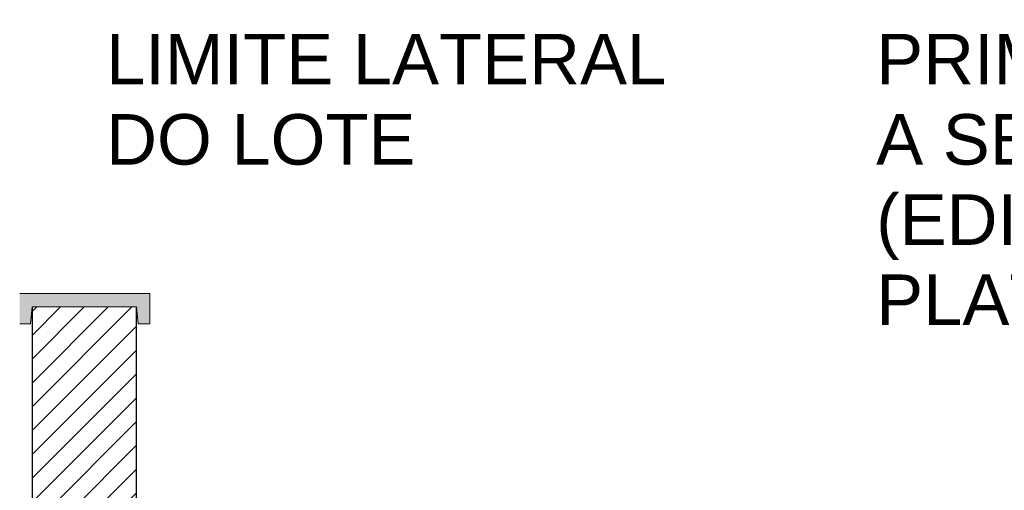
# Model space of a CAD drawing. Header units: metres. Extents: x -28.2 to 13.6, y -1.6 to 5.9.
# Tile 138 of 159: x 3.8 to 5.3, y 4 to 4.7. Entities that reach past the tile are written whole.
import ezdxf

# ---------------------------------------------------------------- set-up
doc = ezdxf.new("R2010")
doc.units = ezdxf.units.M
doc.layers.add('A-DETL', color=7, linetype='Continuous', lineweight=5, true_color=0x00a600)
doc.layers.add('A-DETL-GENF', color=7, linetype='Continuous', lineweight=5)
doc.layers.add('G-ANNO-TEXT', color=7, linetype='Continuous', lineweight=9)
doc.styles.add('Arial_1', font='arial.ttf', dxfattribs={"height": 0.075})

msp = doc.modelspace()

# ---------------------------------------------------------------- hatches: boundary and pattern name
at = {"layer": 'A-DETL-GENF', "true_color": 0xc0c0c0}
msp.add_hatch(color=9, dxfattribs=at).paths.add_polyline_path([(4.0016, 4.225), (4.0016, 4.27), (3.8082, 4.27), (3.8082, 4.225), (3.824, 4.225), (3.8266, 4.25), (3.9816, 4.25), (3.9842, 4.225), (3.9856, 4.225)])
at = {"layer": 'A-DETL-GENF', "true_color": 0x808080}
h = msp.add_hatch(dxfattribs=at)
h.set_pattern_fill('FP_1', color=8, style=0, pattern_type=2)
h.set_pattern_definition([(45, (7.486623, 2.812), (-0.01767767, 0.01767767), [])])
h.paths.add_polyline_path([(3.8341, 2.61), (3.9816, 2.61), (3.9816, 4.25), (3.8266, 4.25), (3.8266, 2.61), (3.8316, 2.61)])

# ---------------------------------------------------------------- linework, layer by layer
at = {"layer": 'A-DETL', "color": 7}
for p, q in [((4.0016, 4.27), (3.8082, 4.27)), ((4.0016, 4.225), (4.0016, 4.27)), ((3.824, 4.225), (3.8266, 4.25)), ((3.8266, 4.25), (3.9816, 4.25)), ((3.9816, 4.25), (3.9842, 4.225)), ((3.8082, 4.225), (3.824, 4.225)), ((3.9842, 4.225), (4.0016, 4.225))]:
    msp.add_line(p, q, dxfattribs=at)
at = {"layer": 'A-DETL', "color": 7, "lineweight": 25}
for p, q in [((3.8266, 4.25), (3.8266, 2.61)), ((3.9816, 2.61), (3.9816, 4.25))]:
    msp.add_line(p, q, dxfattribs=at)

# ---------------------------------------------------------------- texts
at = {"layer": 'G-ANNO-TEXT', "char_height": 0.075, "attachment_point": 1, "style": 'Arial_1'}
for s, insert, width in [('PRIMEIRA EDIFICAÇÃO ', (5.0811, 4.6554), 1.471097), ('LIMITE LATERAL ', (3.9366, 4.6554), 1.050211), ('A SER CONSTRUÍDA ', (5.0811, 4.5363), 1.294725), ('DO LOTE', (3.9366, 4.5363), 0.561181), ('(EDIFICAÇÃO NO ', (5.0811, 4.4172), 1.090295), ('PLATÔ MAIS ALTO)', (5.0811, 4.2982), 1.178481)]:
    msp.add_mtext(s, dxfattribs=dict(at, insert=insert, width=width))

doc.saveas('drawing.dxf')
